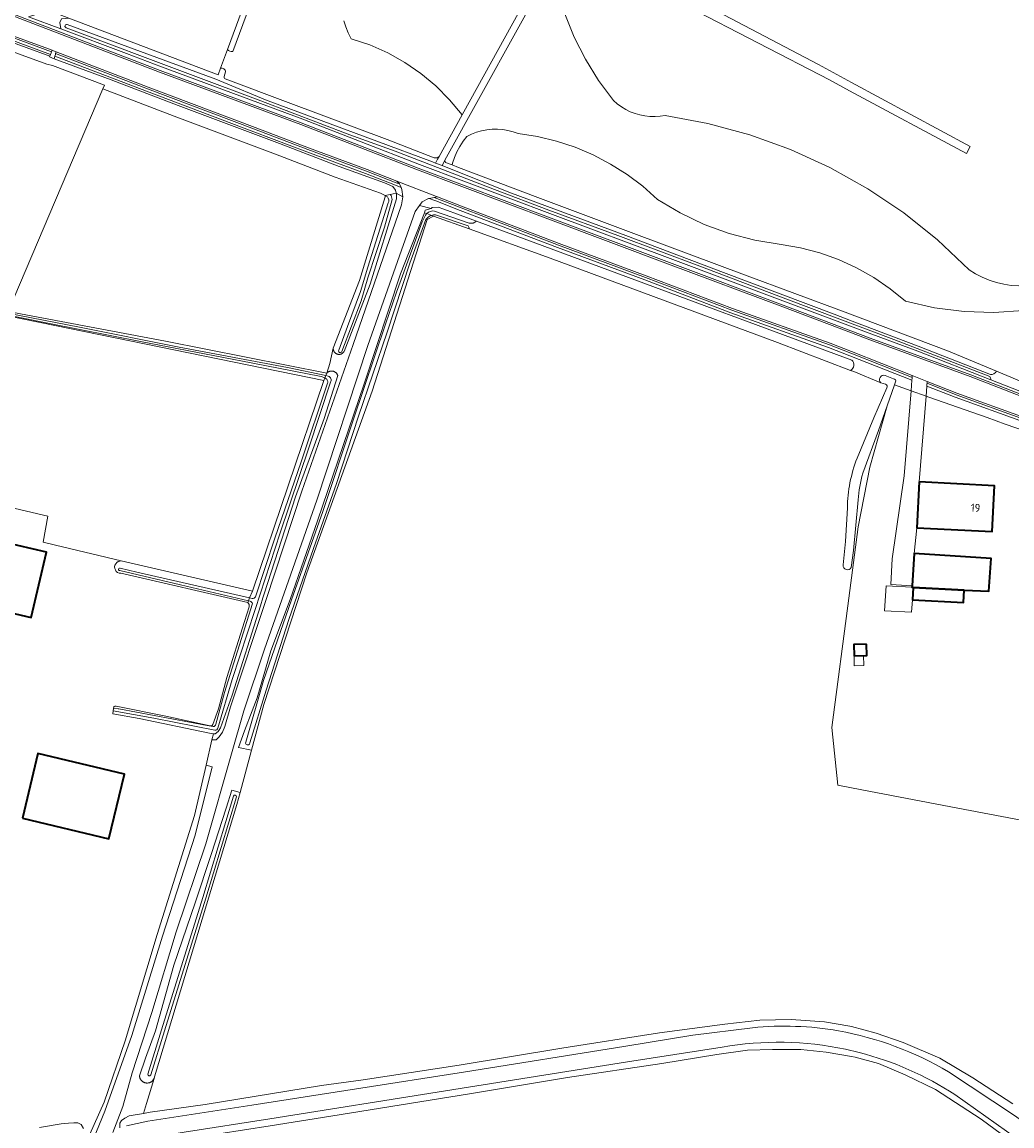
# Model space of a CAD drawing. Extents: x 199200 to 204075, y 460125 to 464703.
# Tile 93 of 174: x 201813 to 202036, y 463498 to 463747. Entities that reach past the tile are written whole.
import ezdxf
from ezdxf.enums import TextEntityAlignment as Align

# ---------------------------------------------------------------- set-up
doc = ezdxf.new("R2010")
doc.units = 0
for name, color, linetype, lineweight in [('B-WE-GR-BOS_GEMENGD-GV', 40, 'Continuous', 13), ('B-WE-GR-GRAS-GV', 60, 'Continuous', 13), ('B-WE-OG-BEBOUWING-GV', 7, 'Continuous', 35), ('B-WE-OG-BEBOUWING-T18', 10, 'Continuous', 18), ('B-WE-OG-BEBOUWING_LOODS-GV', 7, 'Continuous', 35), ('B-WE-OG-BEBOUWING_LUIFEL-GV', 7, 'Continuous', 18), ('B-WE-OG-TERREIN_CULTUURSCHEIDING-GV', 7, 'Continuous', 18), ('B-WE-OG-TERREIN_ERF-GV', 7, 'Continuous', 18), ('B-WE-OG-TERREIN_ONBEGROEID-GV', 7, 'Continuous', 18), ('B-WE-OG-WATER-GV', 130, 'Continuous', 18), ('B-WE-OG-WATER_GREPPEL-GV', 160, 'Continuous', 18), ('B-WE-OG-WATER_SLOOT-GV', 120, 'Continuous', 18), ('B-WE-OG-WEG-GV', 7, 'Continuous', 18), ('B-WE-VH-VERHARDING_ASFALT-GV', 252, 'Continuous', 18), ('B-WE-VH-VERHARDING_FUNDERING_ZAND-GV', 7, 'Continuous', 18), ('B-WE-VH-VERHARDING_GRASBETONSTEEN-GV', 70, 'Continuous', 18), ('B-WE-VH-VERHARDING_TEGEL-GV', 252, 'Continuous', 18)]:
    doc.layers.add(name, color=color, linetype=linetype, lineweight=lineweight)
doc.styles.add('NLCS-ISO-M1000-T18', font='NLCS-ISO.ttf', dxfattribs={"height": 1.8})

msp = doc.modelspace()

# ---------------------------------------------------------------- linework, layer by layer
at = {"layer": 'B-WE-GR-BOS_GEMENGD-GV', "flags": 128}
for points in [[(201875.274, 463780.927), (201860.284, 463740.464)], [(201951.392, 463759.207), (201992.54, 463737.497), (202000, 463733.463), (202026.853, 463718.947), (202025.998, 463717.359), (201999.579, 463731.581), (201995.074, 463734.007), (201962.991, 463750.595)], [(201906.897, 463716.735), (201912.069, 463726.101), (201909.26, 463729.511), (201906.147, 463732.644), (201902.756, 463735.476), (201899.117, 463737.98), (201895.261, 463740.135), (201891.221, 463741.923), (201887.033, 463743.328), (201886.354, 463744.627), (201885.787, 463745.979), (201885.337, 463747.374)], [(201935.275, 463748.907), (201937.377, 463743.687), (201939.922, 463738.669), (201942.893, 463733.89), (201946.266, 463729.386), (201947.127, 463728.624), (201948.052, 463727.941), (201949.033, 463727.342), (201950.063, 463726.831), (201951.134, 463726.413), (201952.238, 463726.089), (201953.365, 463725.864), (201954.508, 463725.739), (201955.658, 463725.715), (201956.805, 463725.791), (201957.941, 463725.968), (201967.574, 463724.187), (201977.029, 463721.625), (201986.242, 463718.297), (201995.153, 463714.227), (202003.701, 463709.442), (202011.828, 463703.973), (202019.481, 463697.858), (202026.608, 463691.137), (202028.047, 463690.217), (202029.559, 463689.421), (202031.134, 463688.758), (202032.758, 463688.23), (202034.422, 463687.842), (202036.113, 463687.596), (202037.818, 463687.495)], [(201859.069, 463740.903), (201857.492, 463736.637)], [(201858.651, 463735.816), (201858.343, 463734.82)], [(201858.518, 463734.235), (201872.765, 463728.893), (201895.134, 463720.545), (201905.741, 463716.392)], [(202038.871, 463681.907), (202032.166, 463681.488), (202025.452, 463681.699), (202018.787, 463682.537), (202012.229, 463683.996), (202008.759, 463686.832), (202005.059, 463689.361), (202001.156, 463691.564), (201997.08, 463693.426), (201992.859, 463694.933), (201988.525, 463696.073), (201984.109, 463696.839), (201978.19, 463697.807), (201972.387, 463699.326), (201966.752, 463701.38), (201961.333, 463703.954), (201956.18, 463707.023), (201952.88, 463709.975), (201949.348, 463712.646), (201945.607, 463715.016), (201941.684, 463717.069), (201937.605, 463718.792), (201933.398, 463720.173), (201929.091, 463721.202), (201924.714, 463721.873), (201923.587, 463722.286), (201922.427, 463722.595), (201921.244, 463722.799), (201920.048, 463722.896), (201918.848, 463722.884), (201917.653, 463722.764), (201916.475, 463722.538), (201915.321, 463722.206), (201914.202, 463721.771), (201913.127, 463721.238), (201912.282, 463720.148), (201911.531, 463718.992), (201910.879, 463717.777), (201910.332, 463716.512), (201909.891, 463715.205), (201909.793, 463714.805), (201911.232, 463714.242), (201929.207, 463707.426), (201950.843, 463699.309), (201975.838, 463689.988), (201998.613, 463681.559), (202021.939, 463672.702), (202032.775, 463668.214), (202039.778, 463665.313)]]:
    msp.add_lwpolyline(points, dxfattribs=at)
at = {"layer": 'B-WE-GR-BOS_GEMENGD-GV'}
for points in [[(201860.284, 463740.464, -0.3324583), (201859.069, 463740.903)], [(201857.492, 463736.637, -0.4463889), (201858.651, 463735.816)], [(201858.343, 463734.82, 0.4186671), (201858.518, 463734.235)], [(201905.741, 463716.392, 0.2300356), (201906.897, 463716.735)]]:
    msp.add_lwpolyline(points, format="xyb", dxfattribs=at)
at = {"layer": 'B-WE-GR-GRAS-GV', "flags": 128}
for points in [[(201823.21, 463748), (201856.938, 463735.137), (201857.492, 463736.637), (201859.069, 463740.903), (201903.507, 463861.142)], [(201885.337, 463747.374), (201885.787, 463745.979), (201886.354, 463744.627), (201887.033, 463743.328), (201891.221, 463741.923), (201895.261, 463740.135), (201899.117, 463737.98), (201902.756, 463735.476), (201906.147, 463732.644), (201909.26, 463729.511), (201912.069, 463726.101), (201931.441, 463761.181)], [(201932.464, 463759.793), (201908.197, 463715.85)], [(202037.818, 463687.495), (202036.113, 463687.596), (202034.422, 463687.842), (202032.758, 463688.23), (202031.134, 463688.758), (202029.559, 463689.421), (202028.047, 463690.217), (202026.608, 463691.137), (202019.481, 463697.858), (202011.828, 463703.973), (202003.701, 463709.442), (201995.153, 463714.227), (201986.242, 463718.297), (201977.029, 463721.625), (201967.574, 463724.187), (201957.941, 463725.968), (201956.805, 463725.791), (201955.658, 463725.715), (201954.508, 463725.739), (201953.365, 463725.864), (201952.238, 463726.089), (201951.134, 463726.413), (201950.063, 463726.831), (201949.033, 463727.342), (201948.052, 463727.941), (201947.127, 463728.624), (201946.266, 463729.386), (201942.893, 463733.89), (201939.922, 463738.669), (201937.377, 463743.687), (201935.275, 463748.907)], [(201908.341, 463715.373), (201909.793, 463714.805), (201909.891, 463715.205), (201910.332, 463716.512), (201910.879, 463717.777), (201911.531, 463718.992), (201912.282, 463720.148), (201913.127, 463721.238), (201914.202, 463721.771), (201915.321, 463722.206), (201916.475, 463722.538), (201917.653, 463722.764), (201918.848, 463722.884), (201920.048, 463722.896), (201921.244, 463722.799), (201922.427, 463722.595), (201923.587, 463722.286), (201924.714, 463721.873), (201929.091, 463721.202), (201933.398, 463720.173), (201937.605, 463718.792), (201941.684, 463717.069), (201945.607, 463715.016), (201949.348, 463712.646), (201952.88, 463709.975), (201956.18, 463707.023), (201961.333, 463703.954), (201966.752, 463701.38), (201972.387, 463699.326), (201978.19, 463697.807), (201984.109, 463696.839), (201988.525, 463696.073), (201992.859, 463694.933), (201997.08, 463693.426), (202001.156, 463691.564), (202005.059, 463689.361), (202008.759, 463686.832), (202012.229, 463683.996), (202018.787, 463682.537), (202025.452, 463681.699), (202032.166, 463681.488), (202038.871, 463681.907)], [(202007.728, 463665.305), (202006.664, 463665.595), (202000.555, 463668.116), (201999.821, 463668.395), (201983.278, 463674.693), (201931.949, 463693.743), (201913.648, 463700.365), (201905.623, 463703.268), (201904.168, 463702.474), (201891.732, 463663.712), (201876.989, 463622.629), (201867.27, 463592.937), (201864.489, 463582.563), (201861.939, 463573.049), (201861.203, 463570.304), (201842.586, 463508.776), (201842.484, 463508.44), (201840.767, 463502.766), (201840.095, 463500.543), (201841.588, 463500.789), (201854.06, 463502.535), (201880.325, 463506.851), (201889.729, 463508.113), (201911.392, 463511.453), (201934.571, 463515.24), (201956.672, 463518.765), (201971.431, 463520.722), (201979.359, 463521.611), (201986.374, 463521.781), (201993.962, 463521.234), (201999.686, 463520.269), (202000, 463520.182), (202005.602, 463518.643), (202011.696, 463516.554), (202019.992, 463512.978), (202027.434, 463508.605), (202036.445, 463502.664)], [(201765.29, 463647.983), (201818.458, 463635.459), (201817.446, 463629.578), (201820.245, 463628.878), (201835.09, 463625.334), (201864.727, 463618.548), (201880.828, 463666.112), (201806.373, 463681.34)], [(202001.288, 463648.527), (202005.058, 463657.702), (202008.042, 463664.425)], [(202162.582, 463523.943), (202155.218, 463528.339), (202127.873, 463545.245), (202134.641, 463564.995), (202144.118, 463591.352), (202151.163, 463610.7), (202140.951, 463615.967), (202123.77, 463622.948), (202109.261, 463628.948), (202089.243, 463636.531), (202070.391, 463643.938), (202063.05, 463619.521), (202054.368, 463588.913), (202046.714, 463565.192), (202024.038, 463569.505), (202002.39, 463573.671), (201996.977, 463574.713), (201995.552, 463587.698), (201999.411, 463616.934), (202001.534, 463633.021), (202004.18, 463646.515), (202008.102, 463660.39), (202006.16, 463654.834), (202002.588, 463645.16)], [(201998.118, 463624.467), (201998.64, 463629.772), (201999.098, 463637.318)], [(202001.504, 463639.155), (202000.519, 463627.732), (201999.985, 463623.863)], [(202046.799, 463486.38), (202029.316, 463499.238), (202019.037, 463505.936), (202012.129, 463509.25), (202006.118, 463511.793), (202000.877, 463513.216), (202000, 463513.371), (201994.311, 463514.382), (201988.55, 463514.994), (201982.223, 463514.993), (201976.552, 463514.836), (201969.623, 463513.866), (201957.182, 463511.83), (201935.865, 463508.669), (201913.752, 463504.968), (201882.392, 463499.885), (201868.709, 463497.733), (201857.142, 463495.902)]]:
    msp.add_lwpolyline(points, dxfattribs=at)
for points in [[(201821.438, 463745.52), (201821.207, 463747.02), (201821.545, 463747.807), (201823.21, 463748), (201815.146, 463751.076), (201815.498, 463750.441), (201816.16, 463749.503), (201815.774, 463748.786), (201814.151, 463748.235)], [(201881.506, 463667.801), (201882.195, 463669.966), (201882.965, 463673.381), (201888.89, 463688.711), (201894.725, 463707.569), (201894.726, 463707.863), (201894.713, 463707.922), (201893.612, 463708.428), (201883.399, 463712.074), (201869.901, 463717.244), (201847.003, 463725.86), (201830.941, 463732.012), (201809.551, 463681.694), (201845.081, 463674.956)]]:
    msp.add_lwpolyline(points, close=True, dxfattribs=at)
at = {"layer": 'B-WE-GR-GRAS-GV'}
for points in [[(201908.197, 463715.85, 0.1755547), (201908.341, 463715.373)], [(202008.042, 463664.425, 0.3776923), (202007.728, 463665.305)], [(201999.098, 463637.318, -0.0901342), (202001.288, 463648.527)], [(202002.588, 463645.16, 0.0427123), (202001.504, 463639.155)], [(201999.985, 463623.863, -0.8162773), (201998.118, 463624.467)]]:
    msp.add_lwpolyline(points, format="xyb", dxfattribs=at)
at = {"layer": 'B-WE-OG-BEBOUWING-GV', "flags": 128}
for points in [[(202015.317, 463643.212), (202014.773, 463632.852), (202031.78, 463631.96), (202032.324, 463642.319)], [(201782.308, 463620.144), (201814.739, 463612.588), (201818.155, 463627.292), (201785.719, 463634.827), (201785.473, 463633.766), (201782.767, 463622.119)], [(202025.45, 463618.776), (202031.081, 463618.481), (202031.593, 463625.889), (202014.217, 463627.003), (202013.713, 463619.74), (202013.689, 463619.392), (202013.931, 463619.379)], [(202025.45, 463618.776), (202013.931, 463619.379), (202013.78, 463616.55), (202025.3, 463615.94)], [(202003.42, 463606.54), (202000.56, 463606.48), (202000.61, 463603.93), (202003.48, 463603.99)]]:
    msp.add_lwpolyline(points, close=True, dxfattribs=at)
at = {"layer": 'B-WE-OG-BEBOUWING_LOODS-GV', "flags": 128}
msp.add_lwpolyline([(201812.767, 463567.222), (201832.302, 463562.575), (201835.78, 463577.197), (201816.245, 463581.844)], close=True, dxfattribs=at)
at = {"layer": 'B-WE-OG-BEBOUWING_LUIFEL-GV', "flags": 128}
for points in [[(202013.931, 463619.379), (202013.689, 463619.392), (202007.83, 463619.735), (202007.5, 463614.098), (202013.615, 463613.74), (202013.78, 463616.55)], [(202002.763, 463603.975), (202000.61, 463603.93), (202000.657, 463601.68), (202002.81, 463601.725)]]:
    msp.add_lwpolyline(points, close=True, dxfattribs=at)
at = {"layer": 'B-WE-OG-TERREIN_CULTUURSCHEIDING-GV', "flags": 128}
for points in [[(201819.088, 463739.768), (201802.993, 463745.702), (201802.548, 463744.988), (201801.967, 463743.547), (201802.226, 463743.412), (201802.247, 463743.404), (201802.274, 463743.394), (201802.821, 463745.226), (201818.938, 463739.361)], [(201894.568, 463710.775), (201896.387, 463709.939), (201897.049, 463709.098), (201897.193, 463708.436), (201898.675, 463707.603), (201898.474, 463709.234), (201898.28, 463709.733), (201896.993, 463710.234), (201890.253, 463712.859), (201876.985, 463717.755), (201864.992, 463722.295), (201840.787, 463731.449), (201820.09, 463739.388), (201819.925, 463738.804), (201832.807, 463734.008), (201847.902, 463728.228), (201870.8, 463719.612), (201884.278, 463714.448)]]:
    msp.add_lwpolyline(points, close=True, dxfattribs=at)
for points in [[(202009.756, 463665.123), (202011.649, 463664.453), (202013.476, 463663.807), (202013.667, 463666.184), (201999.635, 463671.691), (201994.85, 463673.57), (201972.81, 463681.413), (201953.31, 463688.828), (201933.616, 463696.157), (201911.606, 463704.542), (201906.118, 463706.679), (201905.907, 463706.761), (201904.663, 463707.246), (201904.448, 463707.203), (201903.012, 463706.457), (201902.433, 463705.659), (201905.066, 463704.964), (201905.291, 463705.223), (201906.633, 463705.252), (201907.978, 463704.815), (201915.286, 463702.101), (201943.561, 463691.602), (202000.123, 463670.724)], [(201999.821, 463668.395), (202000.555, 463668.116), (202006.664, 463665.595)], [(202007.652, 463667.225), (202009.52, 463666.479)], [(202009.996, 463665.81), (202009.756, 463665.123)], [(202038.886, 463656.741), (202023.458, 463662.34), (202017.043, 463664.858), (202016.881, 463662.602), (202017.53, 463662.372), (202030.664, 463657.724), (202034.768, 463656.272), (202070.391, 463643.938)]]:
    msp.add_lwpolyline(points, dxfattribs=at)
at = {"layer": 'B-WE-OG-TERREIN_CULTUURSCHEIDING-GV'}
for points in [[(202000.123, 463670.724, -0.4889215), (201999.821, 463668.395)], [(202006.664, 463665.595, -0.833719), (202007.652, 463667.225)], [(202009.52, 463666.479, -0.5251345), (202009.996, 463665.81)]]:
    msp.add_lwpolyline(points, format="xyb", dxfattribs=at)
at = {"layer": 'B-WE-OG-TERREIN_ERF-GV', "flags": 128}
for points in [[(201809.551, 463681.694), (201830.941, 463732.012), (201831.302, 463732.861), (201819.537, 463737.24), (201818.283, 463737.569), (201802.274, 463743.394)], [(202070.391, 463643.938), (202034.768, 463656.272), (202030.664, 463657.724), (202017.53, 463662.372), (202016.881, 463662.602), (202015.317, 463643.212), (202032.324, 463642.319), (202031.78, 463631.96), (202014.773, 463632.852), (202014.217, 463627.003), (202031.593, 463625.889), (202031.081, 463618.481), (202025.45, 463618.776), (202025.3, 463615.94), (202013.78, 463616.55), (202013.931, 463619.379), (202013.689, 463619.392), (202013.713, 463619.74), (202008.889, 463619.991), (202009.23, 463625.784), (202011.935, 463644.59), (202013.476, 463663.807), (202011.649, 463664.453), (202009.756, 463665.123), (202008.102, 463660.39), (202004.18, 463646.515), (202001.534, 463633.021), (201999.411, 463616.934), (201995.552, 463587.698), (201996.977, 463574.713), (202002.39, 463573.671), (202024.038, 463569.505), (202046.714, 463565.192)], [(201835.09, 463625.334), (201820.245, 463628.878), (201817.446, 463629.578), (201818.458, 463635.459), (201765.29, 463647.983), (201764.423, 463644.857), (201757.559, 463646.572), (201742.627, 463649.648), (201724.445, 463653.34), (201707.455, 463656.869), (201705.386, 463657.323), (201701.424, 463657.595), (201690.694, 463628.975)], [(201863.648, 463615.952), (201834.943, 463622.546)], [(201833.92, 463592.54), (201845.129, 463590.295), (201855.192, 463588.129), (201855.618, 463588.146), (201855.772, 463588.412), (201857.047, 463591.923), (201858.938, 463599.019), (201862.878, 463611.659), (201863.953, 463614.966)], [(201826.707, 463493.01), (201831.205, 463503.091), (201835.975, 463516.958), (201843.209, 463540.937), (201851.587, 463567.828), (201854.228, 463579.173), (201855.571, 463584.941), (201855.886, 463586.293), (201854.975, 463586.428), (201839.114, 463589.758), (201833.156, 463590.827), (201833.264, 463591.486), (201833.355, 463592.037), (201833.407, 463592.35)], [(201816.63, 463497.323), (201821.52, 463498.169), (201823.152, 463498.345), (201824.357, 463498.388), (201825.231, 463498.367), (201825.996, 463498.001), (201826.558, 463497.094)]]:
    msp.add_lwpolyline(points, dxfattribs=at)
for points in [[(201782.308, 463620.144), (201782.767, 463622.119), (201785.473, 463633.766), (201785.719, 463634.827), (201818.155, 463627.292), (201814.739, 463612.588)], [(202000.56, 463606.48), (202003.42, 463606.54), (202003.48, 463603.99), (202000.61, 463603.93)], [(201812.767, 463567.222), (201816.245, 463581.844), (201835.78, 463577.197), (201832.302, 463562.575)]]:
    msp.add_lwpolyline(points, close=True, dxfattribs=at)
at = {"layer": 'B-WE-OG-TERREIN_ERF-GV'}
for points in [[(201834.943, 463622.546, -1.0276362), (201835.09, 463625.334)], [(201863.953, 463614.966, 0.2895745), (201863.648, 463615.952)], [(201833.407, 463592.35, -0.3767526), (201833.92, 463592.54)]]:
    msp.add_lwpolyline(points, format="xyb", dxfattribs=at)
at = {"layer": 'B-WE-OG-TERREIN_ONBEGROEID-GV', "flags": 128}
msp.add_lwpolyline([(202013.713, 463619.74), (202014.217, 463627.003), (202014.773, 463632.852), (202015.317, 463643.212), (202016.881, 463662.602), (202013.476, 463663.807), (202011.935, 463644.59), (202009.23, 463625.784), (202008.889, 463619.991)], close=True, dxfattribs=at)
at = {"layer": 'B-WE-OG-WATER-GV'}
for points in [[(202007.652, 463667.225, 0.833719), (202006.664, 463665.595)], [(202007.728, 463665.305, -0.3776923), (202008.042, 463664.425)], [(202009.996, 463665.81, 0.5251345), (202009.52, 463666.479)], [(202001.288, 463648.527, 0.0901342), (201999.098, 463637.318)], [(202001.504, 463639.155, -0.0427123), (202002.588, 463645.16)], [(201998.118, 463624.467, 0.8162773), (201999.985, 463623.863)]]:
    msp.add_lwpolyline(points, format="xyb", dxfattribs=at)
at = {"layer": 'B-WE-OG-WATER-GV', "flags": 128}
for points in [[(202009.52, 463666.479), (202007.652, 463667.225)], [(202002.588, 463645.16), (202006.16, 463654.834), (202008.102, 463660.39), (202009.756, 463665.123), (202009.996, 463665.81)], [(202006.664, 463665.595), (202007.728, 463665.305)], [(202008.042, 463664.425), (202005.058, 463657.702), (202001.288, 463648.527)], [(201999.098, 463637.318), (201998.64, 463629.772), (201998.118, 463624.467)], [(201999.985, 463623.863), (202000.519, 463627.732), (202001.504, 463639.155)]]:
    msp.add_lwpolyline(points, dxfattribs=at)
at = {"layer": 'B-WE-OG-WATER_GREPPEL-GV', "flags": 128}
msp.add_lwpolyline([(201895.852, 463708.158), (201897.193, 463708.436), (201897.049, 463709.098), (201896.387, 463709.939), (201894.568, 463710.775), (201884.278, 463714.448), (201870.8, 463719.612), (201847.902, 463728.228), (201832.807, 463734.008), (201819.925, 463738.804), (201818.877, 463739.194), (201818.938, 463739.361), (201802.821, 463745.226), (201802.274, 463743.394), (201818.283, 463737.569), (201819.537, 463737.24), (201831.302, 463732.861), (201830.941, 463732.012), (201847.003, 463725.86), (201869.901, 463717.244), (201883.399, 463712.074), (201893.612, 463708.428), (201894.713, 463707.922)], close=True, dxfattribs=at)
at = {"layer": 'B-WE-OG-WATER_SLOOT-GV', "flags": 128}
for points in [[(201995.41, 463878.276), (201965.164, 463822.799), (201950.847, 463797.028), (201950.086, 463795.659), (201934.089, 463765.977), (201931.441, 463761.181), (201912.069, 463726.101), (201906.897, 463716.735), (201906.535, 463716.081), (201906.07, 463715.238), (201907.544, 463714.667), (201908.007, 463715.505), (201908.197, 463715.85), (201932.464, 463759.793), (201932.812, 463760.424), (201935.282, 463764.896), (201936.374, 463766.915), (201952.198, 463796.276), (201966.519, 463822.053), (201996.763, 463877.528)], [(201860.284, 463740.464), (201875.274, 463780.927), (201875.28, 463780.944), (201904.775, 463860.567), (201904.318, 463860.774), (201903.507, 463861.142), (201859.069, 463740.903)], [(201857.492, 463736.637), (201856.938, 463735.137), (201823.21, 463748), (201821.545, 463747.807), (201821.207, 463747.02), (201821.438, 463745.52), (201836.287, 463739.999), (201844.19, 463736.959), (201844.192, 463736.958), (201876.08, 463725.124), (201876.091, 463725.119), (201902.462, 463714.918), (201932.501, 463703.588), (201959.045, 463693.687), (201959.047, 463693.687), (201985.11, 463683.904), (202004.594, 463676.544), (202015.032, 463672.72), (202031.478, 463666.276)], [(201985.195, 463684.564), (201965.758, 463691.956), (201947.235, 463698.835), (201931.646, 463704.567), (201919.404, 463709.235), (201896.935, 463717.907), (201886.672, 463721.633), (201866.577, 463729.284), (201850.695, 463735.242), (201822.621, 463745.797)], [(201822.621, 463745.797), (201850.695, 463735.242), (201866.577, 463729.284), (201886.672, 463721.633), (201896.935, 463717.907), (201919.404, 463709.235), (201931.646, 463704.567), (201947.235, 463698.835), (201965.758, 463691.956), (201985.195, 463684.564), (202009.578, 463675.354), (202031.255, 463667.003)], [(201822.882, 463746.544), (201845.936, 463738.048), (201856.41, 463734.167), (201858.259, 463733.4), (201867.64, 463729.527), (201905.416, 463715.482), (201906.07, 463715.238), (201906.535, 463716.081), (201906.897, 463716.735)], [(202000.195, 463679.534), (201996.089, 463681.09), (201971.097, 463690.509), (201949.07, 463698.834), (201923.257, 463708.426), (201909.562, 463713.866), (201907.544, 463714.667), (201906.07, 463715.238), (201905.416, 463715.482), (201867.64, 463729.527), (201858.259, 463733.4), (201856.41, 463734.167), (201845.936, 463738.048), (201822.882, 463746.544)], [(201858.343, 463734.82), (201858.651, 463735.816)], [(201905.741, 463716.392), (201895.134, 463720.545), (201872.765, 463728.893), (201858.518, 463734.235)], [(201908.007, 463715.505), (201907.544, 463714.667), (201909.562, 463713.866), (201923.257, 463708.426), (201949.07, 463698.834), (201971.097, 463690.509), (201996.089, 463681.09), (202000.195, 463679.534), (202015.096, 463673.888), (202031.43, 463667.467)], [(201908.197, 463715.85), (201908.007, 463715.505)], [(202032.775, 463668.214), (202021.939, 463672.702), (201998.613, 463681.559), (201975.838, 463689.988), (201950.843, 463699.309), (201929.207, 463707.426), (201911.232, 463714.242), (201909.793, 463714.805), (201908.341, 463715.373)], [(201895.199, 463707.569), (201894.713, 463707.922), (201894.726, 463707.863), (201894.725, 463707.569), (201888.89, 463688.711), (201882.965, 463673.381), (201882.963, 463673.309), (201882.965, 463673.237), (201882.971, 463673.165), (201882.981, 463673.093), (201882.995, 463673.022), (201883.012, 463672.952), (201883.034, 463672.884), (201883.059, 463672.816), (201883.089, 463672.75), (201883.121, 463672.686), (201883.157, 463672.623), (201883.197, 463672.563), (201883.24, 463672.505), (201883.286, 463672.449), (201883.335, 463672.396), (201883.387, 463672.346), (201883.442, 463672.299), (201883.499, 463672.255), (201883.558, 463672.214), (201883.62, 463672.177), (201883.684, 463672.143), (201883.749, 463672.112), (201883.816, 463672.085), (201883.885, 463672.062), (201883.954, 463672.043), (201884.025, 463672.028), (201884.096, 463672.016), (201884.168, 463672.009), (201884.24, 463672.006), (201884.312, 463672.006), (201884.384, 463672.011), (201884.456, 463672.019), (201884.527, 463672.032), (201884.597, 463672.048), (201884.666, 463672.069), (201884.734, 463672.093), (201884.801, 463672.12), (201884.866, 463672.152), (201884.929, 463672.187), (201884.99, 463672.225), (201885.049, 463672.267), (201885.105, 463672.312), (201885.159, 463672.36), (201885.21, 463672.411), (201885.259, 463672.465), (201885.304, 463672.521), (201885.346, 463672.58), (201885.384, 463672.641), (201885.414, 463672.693), (201891.283, 463687.879), (201897.255, 463707.179), (201897.26, 463708.129), (201897.193, 463708.436)], [(201896.234, 463706.974), (201894.574, 463700.783), (201890.765, 463689.289), (201889.285, 463684.139), (201884.917, 463672.663)], [(201884.917, 463672.663), (201889.285, 463684.139), (201890.765, 463689.289), (201894.574, 463700.783), (201896.234, 463706.974)], [(201895.852, 463708.158), (201894.713, 463707.922), (201895.199, 463707.569)], [(201897.193, 463708.436), (201895.852, 463708.158)], [(201884.223, 463672.984), (201886.206, 463678.296), (201889.128, 463686.236), (201890.799, 463691.722), (201895.391, 463706.24)], [(201895.391, 463706.24), (201890.799, 463691.722), (201889.128, 463686.236), (201886.206, 463678.296), (201884.223, 463672.984)], [(201915.286, 463702.101), (201907.978, 463704.815), (201906.633, 463705.252), (201905.291, 463705.223), (201905.066, 463704.964), (201903.76, 463704.559), (201903.545, 463704.013), (201904.098, 463703.815)], [(201904.098, 463703.815), (201903.545, 463704.013), (201898.122, 463690.217), (201889.955, 463665.355), (201879.418, 463634.437), (201873.217, 463616.604), (201868.884, 463605.017), (201865.749, 463594.411), (201864.655, 463591.487), (201862.88, 463586.927), (201861.592, 463583.212), (201864.489, 463582.563), (201867.27, 463592.937), (201876.989, 463622.629), (201891.732, 463663.712), (201904.168, 463702.474), (201905.623, 463703.268)], [(201863.185, 463584.428), (201867.205, 463598.305), (201873.542, 463616.53), (201880.602, 463636.543), (201887.435, 463657.178), (201894.785, 463678.847), (201897.278, 463686.097), (201898.283, 463688.912), (201903.033, 463701.983), (201903.706, 463703.277)], [(201903.706, 463703.277), (201903.033, 463701.983), (201898.283, 463688.912), (201897.278, 463686.097), (201894.785, 463678.847), (201887.435, 463657.178), (201880.602, 463636.543), (201873.542, 463616.53), (201867.205, 463598.305), (201863.185, 463584.428)], [(201903.907, 463702.505), (201900.277, 463692.627), (201895.142, 463677.057), (201888.695, 463658.05), (201883.734, 463642.827), (201878.534, 463628.182), (201872.962, 463612.128), (201867.794, 463596.13), (201864.132, 463584.225)], [(201864.132, 463584.225), (201867.794, 463596.13), (201872.962, 463612.128), (201878.534, 463628.182), (201883.734, 463642.827), (201888.695, 463658.05), (201895.142, 463677.057), (201900.277, 463692.627), (201903.907, 463702.505)], [(201905.199, 463703.42), (201904.098, 463703.815)], [(201904.098, 463703.815), (201905.199, 463703.42)], [(201905.623, 463703.268), (201905.199, 463703.42)], [(201905.199, 463703.42), (201905.623, 463703.268), (201913.648, 463700.365)], [(201905.843, 463704.394), (201913.699, 463701.657)], [(201913.699, 463701.657), (201905.843, 463704.394)], [(201913.408, 463701.013), (201906.09, 463703.509)], [(201906.09, 463703.509), (201913.408, 463701.013)], [(202000.123, 463670.724), (201943.561, 463691.602), (201915.286, 463702.101)], [(201913.648, 463700.365), (201931.949, 463693.743), (201983.278, 463674.693), (201999.821, 463668.395)], [(202031.255, 463667.003), (202009.578, 463675.354), (201985.195, 463684.564)], [(201806.373, 463681.34), (201880.828, 463666.112), (201881.063, 463666.697)], [(201806.505, 463681.471), (201818.863, 463678.988), (201839.452, 463674.89), (201864.389, 463670.064), (201880.215, 463666.983), (201881.063, 463666.697), (201881.269, 463667.211), (201872.635, 463669.06), (201848.184, 463673.653), (201825.644, 463678.164), (201806.598, 463681.869)], [(201881.063, 463666.697), (201880.215, 463666.983), (201864.389, 463670.064), (201839.452, 463674.89), (201818.863, 463678.988), (201806.505, 463681.471)], [(201806.598, 463681.869), (201825.644, 463678.164), (201848.184, 463673.653), (201872.635, 463669.06), (201881.269, 463667.211), (201881.506, 463667.801), (201845.081, 463674.956), (201809.551, 463681.694)], [(202031.43, 463667.467), (202015.096, 463673.888), (202000.195, 463679.534)], [(201856.223, 463587.112), (201842.4, 463589.818), (201833.264, 463591.486), (201833.156, 463590.827), (201839.114, 463589.758), (201854.975, 463586.428), (201855.886, 463586.293), (201856.268, 463586.308), (201856.979, 463586.779), (201857.466, 463587.622), (201860.156, 463595.027), (201866.514, 463615.222), (201867.067, 463616.98), (201867.378, 463617.941), (201874.447, 463639.845), (201880.898, 463657.509), (201883.988, 463667.224), (201883.975, 463667.262), (201883.947, 463667.334), (201883.915, 463667.405), (201883.88, 463667.473), (201883.841, 463667.54), (201883.798, 463667.605), (201883.753, 463667.667), (201883.704, 463667.727), (201883.652, 463667.784), (201883.598, 463667.839), (201883.54, 463667.891), (201883.48, 463667.939), (201883.418, 463667.985), (201883.353, 463668.027), (201883.286, 463668.066), (201883.217, 463668.101), (201883.147, 463668.132), (201883.075, 463668.16), (201883.001, 463668.185), (201882.927, 463668.205), (201882.851, 463668.221), (201882.775, 463668.234), (201882.698, 463668.243), (201882.621, 463668.247), (201882.544, 463668.248), (201882.467, 463668.244), (201882.39, 463668.237), (201882.314, 463668.226), (201882.238, 463668.21), (201882.163, 463668.191), (201882.089, 463668.168), (201882.017, 463668.141), (201881.946, 463668.111), (201881.877, 463668.077), (201881.809, 463668.039), (201881.744, 463667.998), (201881.681, 463667.953), (201881.62, 463667.905), (201881.562, 463667.855), (201881.506, 463667.801), (201881.269, 463667.211), (201881.839, 463667.089)], [(201881.839, 463667.089), (201881.269, 463667.211), (201881.063, 463666.697), (201881.224, 463666.619), (201881.371, 463666.511), (201881.502, 463666.374), (201881.607, 463666.213), (201881.681, 463666.035), (201881.719, 463665.85), (201881.724, 463665.667), (201881.699, 463665.495), (201875.7, 463647.751), (201869.8, 463630.519), (201865.389, 463617.27)], [(202050.084, 463661.23), (202039.778, 463665.313), (202032.775, 463668.214)], [(201856.861, 463587.596), (201860.148, 463598.561), (201865.29, 463614.377), (201871.005, 463631.656), (201877.43, 463650.891), (201882.352, 463665.72)], [(201882.352, 463665.72), (201877.43, 463650.891), (201871.005, 463631.656), (201865.29, 463614.377), (201860.148, 463598.561)], [(201865.389, 463617.27), (201869.8, 463630.519), (201875.7, 463647.751), (201881.699, 463665.495), (201881.724, 463665.667), (201881.719, 463665.85), (201881.681, 463666.035), (201881.607, 463666.213), (201881.502, 463666.374), (201881.371, 463666.511), (201881.224, 463666.619), (201881.063, 463666.697), (201880.828, 463666.112), (201864.727, 463618.548), (201864.077, 463616.984)], [(202031.478, 463666.276), (202049.083, 463659.408), (202049.165, 463659.379)], [(201834.831, 463623.721), (201838.609, 463622.812), (201864.077, 463616.984), (201864.727, 463618.548), (201835.09, 463625.334)], [(201834.943, 463622.546), (201863.648, 463615.952), (201863.811, 463616.345), (201848.476, 463619.976), (201834.753, 463623.148)], [(201834.753, 463623.148), (201848.476, 463619.976), (201863.811, 463616.345), (201864.077, 463616.984)], [(201864.077, 463616.984), (201838.609, 463622.812), (201834.831, 463623.721)], [(201863.953, 463614.966), (201862.878, 463611.659), (201858.938, 463599.019), (201857.047, 463591.923), (201855.772, 463588.412), (201855.618, 463588.146), (201855.192, 463588.129)], [(201856.411, 463588.454), (201858.392, 463595.625), (201864.715, 463615.707)], [(201864.715, 463615.707), (201858.392, 463595.625), (201856.411, 463588.454)], [(201864.199, 463616.253), (201863.811, 463616.345), (201863.648, 463615.952)], [(201864.645, 463616.854), (201864.077, 463616.984), (201863.811, 463616.345), (201864.199, 463616.253)], [(201864.077, 463616.984), (201864.645, 463616.854)], [(201860.148, 463598.561), (201856.861, 463587.596)], [(201833.407, 463592.35), (201833.355, 463592.037), (201834.401, 463591.917), (201834.456, 463591.909), (201834.51, 463591.897), (201854.482, 463588.187), (201855.873, 463587.907)], [(201855.192, 463588.129), (201845.129, 463590.295), (201833.92, 463592.54)], [(201855.873, 463587.907), (201854.482, 463588.187), (201834.51, 463591.897), (201834.456, 463591.909), (201834.401, 463591.917), (201833.355, 463592.037), (201833.264, 463591.486), (201842.4, 463589.818), (201856.223, 463587.112)], [(201841.057, 463509.429), (201844.15, 463519.427), (201853.522, 463549.344), (201860.398, 463572.229)], [(201860.398, 463572.229), (201853.522, 463549.344), (201844.15, 463519.427), (201841.057, 463509.429)], [(201861.082, 463572.024), (201854.205, 463549.134), (201844.832, 463519.215), (201841.74, 463509.218)], [(201841.74, 463509.218), (201844.832, 463519.215), (201854.205, 463549.134), (201861.082, 463572.024)], [(202036.445, 463502.664), (202027.434, 463508.605), (202019.992, 463512.978), (202011.696, 463516.554), (202005.602, 463518.643), (202000, 463520.182), (201999.686, 463520.269), (201993.962, 463521.234), (201986.374, 463521.781), (201979.359, 463521.611), (201971.431, 463520.722), (201956.672, 463518.765), (201934.571, 463515.24), (201911.392, 463511.453), (201889.729, 463508.113), (201880.325, 463506.851), (201854.06, 463502.535), (201841.588, 463500.789), (201840.095, 463500.543), (201836.854, 463500.01), (201835.853, 463499.448), (201835.15, 463498.92), (201834.788, 463498.332), (201834.734, 463497.31)], [(201836.265, 463497.706), (201841.069, 463498.762), (201864.598, 463502.411), (201888.177, 463506.081), (201912.403, 463509.854), (201949.059, 463515.722), (201964.164, 463518.173), (201977.653, 463519.888)], [(201977.653, 463519.888), (201964.164, 463518.173), (201949.059, 463515.722), (201912.403, 463509.854), (201888.177, 463506.081), (201864.598, 463502.411), (201841.069, 463498.762), (201836.265, 463497.706)], [(201970.832, 463515.483), (201949.444, 463512.214), (201908.352, 463505.658), (201868.624, 463499.275), (201849.282, 463496.313), (201842.059, 463495.062), (201836.785, 463493.962)], [(201836.785, 463493.962), (201842.059, 463495.062), (201849.282, 463496.313), (201868.624, 463499.275), (201908.352, 463505.658), (201949.444, 463512.214), (201970.832, 463515.483)], [(201857.142, 463495.902), (201868.709, 463497.733), (201882.392, 463499.885), (201913.752, 463504.968), (201935.865, 463508.669), (201957.182, 463511.83), (201969.623, 463513.866), (201976.552, 463514.836), (201982.223, 463514.993), (201988.55, 463514.994), (201994.311, 463514.382), (202000, 463513.371), (202000.877, 463513.216), (202006.118, 463511.793), (202012.129, 463509.25), (202019.037, 463505.936), (202029.316, 463499.238), (202046.799, 463486.38)], [(202001.775, 463514.284), (201998.691, 463515.02)], [(201998.691, 463515.02), (202001.775, 463514.284)], [(202021.933, 463509.94), (202036.867, 463500.086), (202052.564, 463488.742), (202068.714, 463477.182), (202086.209, 463464.635), (202101.469, 463454.677), (202113.966, 463447.282), (202128.553, 463439.846), (202143.037, 463433.243), (202159.083, 463425.47), (202173.732, 463418.366), (202187.557, 463412.047), (202201.876, 463405.544), (202218.804, 463397.672), (202237.923, 463388.902), (202242.13, 463386.827)], [(202242.13, 463386.827), (202237.923, 463388.902), (202218.804, 463397.672), (202201.876, 463405.544), (202187.557, 463412.047), (202173.732, 463418.366), (202159.083, 463425.47), (202143.037, 463433.243), (202128.553, 463439.846), (202113.966, 463447.282), (202101.469, 463454.677), (202086.209, 463464.635), (202068.714, 463477.182), (202052.564, 463488.742), (202036.867, 463500.086), (202021.933, 463509.94)], [(202240.333, 463382.946), (202218.956, 463393.032), (202194.248, 463404.759), (202171.665, 463415.02), (202150.778, 463424.988), (202126.768, 463436.1), (202103.728, 463448.54), (202090.777, 463456.393), (202077.456, 463465.941), (202059.104, 463479.044), (202039.737, 463493.226), (202023.404, 463504.772)], [(202023.404, 463504.772), (202039.737, 463493.226), (202059.104, 463479.044), (202077.456, 463465.941), (202090.777, 463456.393), (202103.728, 463448.54), (202126.768, 463436.1), (202150.778, 463424.988), (202171.665, 463415.02), (202194.248, 463404.759), (202218.956, 463393.032), (202240.333, 463382.946)], [(201826.558, 463497.094), (201825.996, 463498.001), (201825.231, 463498.367), (201824.357, 463498.388), (201823.152, 463498.345), (201821.52, 463498.169), (201816.63, 463497.323)]]:
    msp.add_lwpolyline(points, dxfattribs=at)
for points in [[(201935.282, 463764.896), (201962.991, 463750.595), (201995.074, 463734.007), (201999.579, 463731.581), (202025.998, 463717.359), (202026.853, 463718.947), (202000, 463733.463), (201992.54, 463737.497), (201951.392, 463759.207), (201936.374, 463766.915)], [(201861.939, 463573.049), (201860.076, 463573.548), (201858.737, 463569.478), (201855.401, 463559.018), (201851.792, 463548.097), (201846.971, 463534.002), (201842.817, 463519.208), (201840.535, 463513.004), (201839.2, 463509.015), (201839.206, 463508.932), (201839.216, 463508.85), (201839.23, 463508.769), (201839.248, 463508.688), (201839.27, 463508.608), (201839.296, 463508.53), (201839.325, 463508.453), (201839.358, 463508.377), (201839.395, 463508.303), (201839.436, 463508.231), (201839.479, 463508.161), (201839.526, 463508.093), (201839.577, 463508.027), (201839.63, 463507.964), (201839.687, 463507.903), (201839.746, 463507.846), (201839.808, 463507.791), (201839.873, 463507.74), (201839.94, 463507.691), (201840.009, 463507.646), (201840.08, 463507.604), (201840.154, 463507.566), (201840.229, 463507.531), (201840.305, 463507.5), (201840.384, 463507.473), (201840.463, 463507.45), (201840.543, 463507.43), (201840.624, 463507.415), (201840.706, 463507.403), (201840.789, 463507.395), (201840.871, 463507.391), (201840.954, 463507.392), (201841.036, 463507.396), (201841.119, 463507.404), (201841.201, 463507.416), (201841.282, 463507.433), (201841.362, 463507.453), (201841.441, 463507.477), (201841.519, 463507.504), (201841.595, 463507.536), (201841.67, 463507.571), (201841.743, 463507.609), (201841.814, 463507.652), (201841.883, 463507.697), (201841.95, 463507.746), (201842.014, 463507.798), (201842.076, 463507.853), (201842.135, 463507.911), (201842.191, 463507.972), (201842.244, 463508.035), (201842.294, 463508.101), (201842.341, 463508.169), (201842.384, 463508.24), (201842.424, 463508.312), (201842.461, 463508.387), (201842.484, 463508.44), (201842.586, 463508.776), (201861.203, 463570.304)]]:
    msp.add_lwpolyline(points, close=True, dxfattribs=at)
at = {"layer": 'B-WE-OG-WATER_SLOOT-GV'}
for points in [[(201822.621, 463745.797, -1.00231), (201822.882, 463746.544)], [(201822.882, 463746.544, 1.00231), (201822.621, 463745.797)], [(201859.069, 463740.903, 0.3324583), (201860.284, 463740.464)], [(201858.651, 463735.816, 0.4463889), (201857.492, 463736.637)], [(201858.518, 463734.235, -0.4186671), (201858.343, 463734.82)], [(201906.897, 463716.735, -0.2300356), (201905.741, 463716.392)], [(201908.341, 463715.373, -0.1755547), (201908.197, 463715.85)], [(201895.391, 463706.24, 0.2794079), (201895.199, 463707.569)], [(201895.199, 463707.569, -0.2794079), (201895.391, 463706.24)], [(201895.852, 463708.158, -0.1870992), (201896.234, 463706.974)], [(201896.234, 463706.974, 0.1870992), (201895.852, 463708.158)], [(201904.098, 463703.815, -0.2332765), (201905.843, 463704.394)], [(201905.843, 463704.394, 0.2332765), (201904.098, 463703.815)], [(201903.706, 463703.277, -0.0793037), (201904.098, 463703.815)], [(201904.098, 463703.815, 0.0793037), (201903.706, 463703.277)], [(201905.199, 463703.42, 0.1680359), (201903.907, 463702.505)], [(201903.907, 463702.505, -0.1680359), (201905.199, 463703.42)], [(201906.09, 463703.509, 0.0932326), (201905.199, 463703.42)], [(201905.199, 463703.42, -0.0932326), (201906.09, 463703.509)], [(201913.699, 463701.657, 0.252554), (201915.286, 463702.101)], [(201915.286, 463702.101, -0.252554), (201913.699, 463701.657)], [(201913.648, 463700.365, 0.2635768), (201913.408, 463701.013)], [(201913.408, 463701.013, -0.2635768), (201913.648, 463700.365)], [(201884.917, 463672.663, -1.1174086), (201884.223, 463672.984)], [(201884.223, 463672.984, 1.1174086), (201884.917, 463672.663)], [(201999.821, 463668.395, 0.4889215), (202000.123, 463670.724)], [(201881.839, 463667.089, -0.4826677), (201882.352, 463665.72)], [(201882.352, 463665.72, 0.4826677), (201881.839, 463667.089)], [(202031.478, 463666.276, 0.2686834), (202031.255, 463667.003)], [(202031.255, 463667.003, -0.2686834), (202031.478, 463666.276)], [(202031.43, 463667.467, 0.2965924), (202032.775, 463668.214)], [(202032.775, 463668.214, -0.2965924), (202031.43, 463667.467)], [(201835.09, 463625.334, 1.0276362), (201834.943, 463622.546)], [(201834.753, 463623.148, -1.2494553), (201834.831, 463623.721)], [(201834.831, 463623.721, 1.2494553), (201834.753, 463623.148)], [(201864.645, 463616.854, 0.3862769), (201865.389, 463617.27)], [(201865.389, 463617.27, -0.3862769), (201864.645, 463616.854)], [(201863.648, 463615.952, -0.2895745), (201863.953, 463614.966)], [(201864.715, 463615.707, 0.1976382), (201864.199, 463616.253)], [(201864.199, 463616.253, -0.1976382), (201864.715, 463615.707)], [(201833.92, 463592.54, 0.3767526), (201833.407, 463592.35)], [(201855.873, 463587.907, 0.3769898), (201856.411, 463588.454)], [(201856.411, 463588.454, -0.3769898), (201855.873, 463587.907)], [(201856.861, 463587.596, -0.4265576), (201856.223, 463587.112)], [(201856.223, 463587.112, 0.4265576), (201856.861, 463587.596)], [(201864.132, 463584.225, -1.1608146), (201863.185, 463584.428)], [(201863.185, 463584.428, 1.1608146), (201864.132, 463584.225)], [(201860.398, 463572.229, -0.8724357), (201861.082, 463572.024)], [(201861.082, 463572.024, 0.8724357), (201860.398, 463572.229)], [(201977.653, 463519.888, -0.0672352), (201997.105, 463519.204)], [(201997.105, 463519.204, 0.0672352), (201977.653, 463519.888)], [(201997.105, 463519.204, -0.0872556), (202021.933, 463509.94)], [(202021.933, 463509.94, 0.0872556), (201997.105, 463519.204)], [(201998.691, 463515.02, 0.0978162), (201970.832, 463515.483)], [(201970.832, 463515.483, -0.0978162), (201998.691, 463515.02)], [(202023.404, 463504.772, 0.0819562), (202001.775, 463514.284)], [(202001.775, 463514.284, -0.0819562), (202023.404, 463504.772)], [(201841.74, 463509.218, -0.8062321), (201841.057, 463509.429)], [(201841.057, 463509.429, 0.8062321), (201841.74, 463509.218)]]:
    msp.add_lwpolyline(points, format="xyb", dxfattribs=at)
at = {"layer": 'B-WE-OG-WEG-GV', "flags": 128}
for points in [[(201810.375, 463749.002), (201843.872, 463736.117), (201875.746, 463724.288), (201875.752, 463724.286), (201902.141, 463714.077), (201932.185, 463702.746), (201958.884, 463692.787), (201984.612, 463683.129), (202004.28, 463675.701), (202027.012, 463667.373), (202027.022, 463667.37), (202048.874, 463658.845)], [(202049.083, 463659.408), (202031.478, 463666.276), (202015.032, 463672.72), (202004.594, 463676.544), (201985.11, 463683.904), (201959.047, 463693.687), (201959.045, 463693.687), (201932.501, 463703.588), (201902.462, 463714.918), (201876.091, 463725.119), (201876.08, 463725.124), (201844.192, 463736.958), (201844.19, 463736.959), (201836.287, 463739.999), (201821.438, 463745.52), (201814.151, 463748.235)], [(201834.734, 463497.31), (201834.788, 463498.332), (201835.15, 463498.92), (201835.853, 463499.448), (201836.854, 463500.01), (201840.095, 463500.543), (201840.767, 463502.766), (201842.484, 463508.44), (201842.461, 463508.387), (201842.424, 463508.312), (201842.384, 463508.24), (201842.341, 463508.169), (201842.294, 463508.101), (201842.244, 463508.035), (201842.191, 463507.972), (201842.135, 463507.911), (201842.076, 463507.853), (201842.014, 463507.798), (201841.95, 463507.746), (201841.883, 463507.697), (201841.814, 463507.652), (201841.743, 463507.609), (201841.67, 463507.571), (201841.595, 463507.536), (201841.519, 463507.504), (201841.441, 463507.477), (201841.362, 463507.453), (201841.282, 463507.433), (201841.201, 463507.416), (201841.119, 463507.404), (201841.036, 463507.396), (201840.954, 463507.392), (201840.871, 463507.391), (201840.789, 463507.395), (201840.706, 463507.403), (201840.624, 463507.415), (201840.543, 463507.43), (201840.463, 463507.45), (201840.384, 463507.473), (201840.305, 463507.5), (201840.229, 463507.531), (201840.154, 463507.566), (201840.08, 463507.604), (201840.009, 463507.646), (201839.94, 463507.691), (201839.873, 463507.74), (201839.808, 463507.791), (201839.746, 463507.846), (201839.687, 463507.903), (201839.63, 463507.964), (201839.577, 463508.027), (201839.526, 463508.093), (201839.479, 463508.161), (201839.436, 463508.231), (201839.395, 463508.303), (201839.358, 463508.377), (201839.325, 463508.453), (201839.296, 463508.53), (201839.27, 463508.608), (201839.248, 463508.688), (201839.23, 463508.769), (201839.216, 463508.85), (201839.206, 463508.932), (201839.2, 463509.015), (201840.535, 463513.004), (201842.817, 463519.208), (201846.971, 463534.002), (201851.792, 463548.097), (201855.401, 463559.018), (201858.737, 463569.478), (201860.076, 463573.548), (201861.939, 463573.049), (201864.489, 463582.563), (201861.592, 463583.212), (201862.88, 463586.927), (201864.655, 463591.487), (201865.749, 463594.411), (201868.884, 463605.017), (201873.217, 463616.604), (201879.418, 463634.437), (201889.955, 463665.355), (201898.122, 463690.217), (201903.545, 463704.013), (201903.76, 463704.559), (201905.066, 463704.964), (201902.433, 463705.659), (201901.447, 463704.299), (201890.761, 463673.995), (201879.253, 463639.055), (201867.416, 463605.43), (201862.8, 463591.455), (201859.998, 463581.744), (201854.214, 463561.421), (201847.447, 463541.569), (201841.995, 463523.351), (201837.55, 463509.735), (201835.407, 463502.086), (201833.193, 463496.186)], [(202039.092, 463657.304), (202023.67, 463662.902), (202017.088, 463665.485), (202017.073, 463665.276), (202017.043, 463664.858), (202023.458, 463662.34), (202038.886, 463656.741)], [(201828.128, 463493.132), (201831.394, 463501.025), (201837.496, 463518.119), (201844.378, 463540.547), (201851.736, 463563.419), (201855.624, 463578.843), (201854.228, 463579.173), (201851.587, 463567.828), (201843.209, 463540.937), (201835.975, 463516.958), (201831.205, 463503.091), (201826.707, 463493.01)]]:
    msp.add_lwpolyline(points, dxfattribs=at)
for points in [[(201819.226, 463740.143), (201819.295, 463740.331), (201803.317, 463746.222), (201803.209, 463746.049), (201802.993, 463745.702), (201819.088, 463739.768)], [(201897.904, 463710.523), (201897.211, 463710.793), (201890.466, 463713.42), (201877.195, 463718.317), (201865.204, 463722.856), (201841.001, 463732.01), (201820.255, 463739.968), (201820.2, 463739.775), (201820.09, 463739.388), (201840.787, 463731.449), (201864.992, 463722.295), (201876.985, 463717.755), (201890.253, 463712.859), (201896.993, 463710.234), (201898.28, 463709.733), (201898.084, 463710.238), (201898.031, 463710.374)], [(201881.506, 463667.801), (201881.562, 463667.855), (201881.62, 463667.905), (201881.681, 463667.953), (201881.744, 463667.998), (201881.809, 463668.039), (201881.877, 463668.077), (201881.946, 463668.111), (201882.017, 463668.141), (201882.089, 463668.168), (201882.163, 463668.191), (201882.238, 463668.21), (201882.314, 463668.226), (201882.39, 463668.237), (201882.467, 463668.244), (201882.544, 463668.248), (201882.621, 463668.247), (201882.698, 463668.243), (201882.775, 463668.234), (201882.851, 463668.221), (201882.927, 463668.205), (201883.001, 463668.185), (201883.075, 463668.16), (201883.147, 463668.132), (201883.217, 463668.101), (201883.286, 463668.066), (201883.353, 463668.027), (201883.418, 463667.985), (201883.48, 463667.939), (201883.54, 463667.891), (201883.598, 463667.839), (201883.652, 463667.784), (201883.704, 463667.727), (201883.753, 463667.667), (201883.798, 463667.605), (201883.841, 463667.54), (201883.88, 463667.473), (201883.915, 463667.405), (201883.947, 463667.334), (201883.975, 463667.262), (201883.988, 463667.224), (201880.898, 463657.509), (201874.447, 463639.845), (201867.378, 463617.941), (201867.067, 463616.98), (201866.514, 463615.222), (201860.156, 463595.027), (201857.466, 463587.622), (201856.979, 463586.779), (201856.268, 463586.308), (201855.886, 463586.293), (201855.571, 463584.941), (201856.504, 463584.929), (201857.179, 463585.616), (201857.919, 463586.625), (201858.503, 463587.958), (201859.715, 463592.364), (201867.773, 463616.61), (201875.899, 463641.117), (201887.488, 463674.25), (201898.387, 463705.792), (201898.675, 463707.603), (201897.193, 463708.436), (201897.26, 463708.129), (201897.255, 463707.179), (201891.283, 463687.879), (201885.414, 463672.693), (201885.384, 463672.641), (201885.346, 463672.58), (201885.304, 463672.521), (201885.259, 463672.465), (201885.21, 463672.411), (201885.159, 463672.36), (201885.105, 463672.312), (201885.049, 463672.267), (201884.99, 463672.225), (201884.929, 463672.187), (201884.866, 463672.152), (201884.801, 463672.12), (201884.734, 463672.093), (201884.666, 463672.069), (201884.597, 463672.048), (201884.527, 463672.032), (201884.456, 463672.019), (201884.384, 463672.011), (201884.312, 463672.006), (201884.24, 463672.006), (201884.168, 463672.009), (201884.096, 463672.016), (201884.025, 463672.028), (201883.954, 463672.043), (201883.885, 463672.062), (201883.816, 463672.085), (201883.749, 463672.112), (201883.684, 463672.143), (201883.62, 463672.177), (201883.558, 463672.214), (201883.499, 463672.255), (201883.442, 463672.299), (201883.387, 463672.346), (201883.335, 463672.396), (201883.286, 463672.449), (201883.24, 463672.505), (201883.197, 463672.563), (201883.157, 463672.623), (201883.121, 463672.686), (201883.089, 463672.75), (201883.059, 463672.816), (201883.034, 463672.884), (201883.012, 463672.952), (201882.995, 463673.022), (201882.981, 463673.093), (201882.971, 463673.165), (201882.965, 463673.237), (201882.963, 463673.309), (201882.965, 463673.381), (201882.195, 463669.966)], [(201911.821, 463705.102), (201906.336, 463707.238), (201906.125, 463707.32), (201905.753, 463707.465), (201905.39, 463707.392), (201904.663, 463707.246), (201905.907, 463706.761), (201906.118, 463706.679), (201911.606, 463704.542), (201933.616, 463696.157), (201953.31, 463688.828), (201972.81, 463681.413), (201994.85, 463673.57), (201999.635, 463671.691), (202013.667, 463666.184), (202013.7, 463666.6), (202013.717, 463666.808), (202013.573, 463666.865), (201999.854, 463672.25), (201995.06, 463674.132), (201973.017, 463681.977), (201953.521, 463689.39), (201933.827, 463696.719)]]:
    msp.add_lwpolyline(points, close=True, dxfattribs=at)
at = {"layer": 'B-WE-VH-VERHARDING_ASFALT-GV', "flags": 128}
for points in [[(202164.229, 463610.741), (202155.435, 463615.776), (202144.88, 463620.889), (202135.404, 463625.54), (202126.596, 463629.43), (202114.969, 463634.043), (202094.048, 463641.802), (202058.217, 463654.995), (202058.163, 463655.151), (202048.735, 463658.47), (202026.872, 463666.999), (202004.141, 463675.326), (202000, 463676.89), (201984.511, 463682.74), (201958.709, 463692.425), (201932.044, 463702.371), (201901.998, 463713.703), (201875.611, 463723.911), (201843.731, 463735.743), (201810.229, 463748.63)], [(201803.533, 463746.569), (201819.433, 463740.706), (201819.792, 463740.574), (201820.364, 463740.354), (201841.143, 463732.384), (201865.346, 463723.23), (201877.335, 463718.692), (201890.608, 463713.794), (201897.356, 463711.166), (201906.27, 463707.693), (201906.481, 463707.611), (201911.965, 463705.475), (201933.968, 463697.093), (201953.662, 463689.764), (201973.155, 463682.352), (201995.2, 463674.507), (202000, 463672.622), (202013.72, 463667.237), (202013.75, 463667.225), (202017.118, 463665.903), (202023.811, 463663.276), (202039.229, 463657.68)]]:
    msp.add_lwpolyline(points, dxfattribs=at)
at = {"layer": 'B-WE-VH-VERHARDING_FUNDERING_ZAND-GV', "flags": 128}
msp.add_lwpolyline([(201833.193, 463496.186), (201835.407, 463502.086), (201837.55, 463509.735), (201841.995, 463523.351), (201847.447, 463541.569), (201854.214, 463561.421), (201859.998, 463581.744), (201862.8, 463591.455), (201867.416, 463605.43), (201879.253, 463639.055), (201890.761, 463673.995), (201901.447, 463704.299), (201902.433, 463705.659), (201903.012, 463706.457), (201904.448, 463707.203), (201904.663, 463707.246), (201905.39, 463707.392), (201905.753, 463707.465), (201906.481, 463707.611), (201906.27, 463707.693), (201897.356, 463711.166), (201897.585, 463710.897), (201897.904, 463710.523), (201898.031, 463710.374), (201898.084, 463710.238), (201898.28, 463709.733), (201898.474, 463709.234), (201898.675, 463707.603), (201898.387, 463705.792), (201887.488, 463674.25), (201875.899, 463641.117), (201867.773, 463616.61), (201859.715, 463592.364), (201858.503, 463587.958), (201857.919, 463586.625), (201857.179, 463585.616), (201856.504, 463584.929), (201855.571, 463584.941), (201854.228, 463579.173), (201855.624, 463578.843), (201851.736, 463563.419), (201844.378, 463540.547), (201837.496, 463518.119), (201831.394, 463501.025), (201828.128, 463493.132)], dxfattribs=at)
msp.add_lwpolyline([(202017.118, 463665.903), (202013.75, 463667.225), (202013.717, 463666.808), (202013.7, 463666.6), (202013.667, 463666.184), (202013.476, 463663.807), (202016.881, 463662.602), (202017.043, 463664.858), (202017.073, 463665.276), (202017.088, 463665.485)], close=True, dxfattribs=at)
at = {"layer": 'B-WE-VH-VERHARDING_GRASBETONSTEEN-GV', "flags": 128}
for points in [[(201810.229, 463748.63), (201843.731, 463735.743), (201875.611, 463723.911), (201901.998, 463713.703), (201932.044, 463702.371), (201958.709, 463692.425), (201984.511, 463682.74), (202000, 463676.89), (202004.141, 463675.326), (202026.872, 463666.999), (202048.735, 463658.47), (202049.322, 463658.688), (202048.874, 463658.845), (202027.022, 463667.37), (202027.012, 463667.373), (202004.28, 463675.701), (201984.612, 463683.129), (201958.884, 463692.787), (201932.185, 463702.746), (201902.141, 463714.077), (201875.752, 463724.286), (201875.746, 463724.288), (201843.872, 463736.117), (201810.375, 463749.002)], [(202039.229, 463657.68), (202023.811, 463663.276), (202017.118, 463665.903), (202017.088, 463665.485), (202023.67, 463662.902), (202039.092, 463657.304)]]:
    msp.add_lwpolyline(points, dxfattribs=at)
for points in [[(201819.295, 463740.331), (201819.433, 463740.706), (201803.533, 463746.569), (201803.317, 463746.222)], [(201897.904, 463710.523), (201897.585, 463710.897), (201897.356, 463711.166), (201890.608, 463713.794), (201877.335, 463718.692), (201865.346, 463723.23), (201841.143, 463732.384), (201820.364, 463740.354), (201820.255, 463739.968), (201841.001, 463732.01), (201865.204, 463722.856), (201877.195, 463718.317), (201890.466, 463713.42), (201897.211, 463710.793)], [(201905.753, 463707.465), (201906.125, 463707.32), (201906.336, 463707.238), (201911.821, 463705.102), (201933.827, 463696.719), (201953.521, 463689.39), (201973.017, 463681.977), (201995.06, 463674.132), (201999.854, 463672.25), (202013.573, 463666.865), (202013.717, 463666.808), (202013.75, 463667.225), (202013.72, 463667.237), (202000, 463672.622), (201995.2, 463674.507), (201973.155, 463682.352), (201953.662, 463689.764), (201933.968, 463697.093), (201911.965, 463705.475), (201906.481, 463707.611)]]:
    msp.add_lwpolyline(points, close=True, dxfattribs=at)
at = {"layer": 'B-WE-VH-VERHARDING_TEGEL-GV', "flags": 128}
msp.add_lwpolyline([(201818.877, 463739.194), (201819.925, 463738.804), (201820.09, 463739.388), (201820.2, 463739.775), (201820.255, 463739.968), (201820.364, 463740.354), (201819.792, 463740.574), (201819.433, 463740.706), (201819.295, 463740.331), (201819.226, 463740.143), (201819.088, 463739.768), (201818.938, 463739.361)], close=True, dxfattribs=at)

# ---------------------------------------------------------------- texts
at = {"layer": 'B-WE-OG-BEBOUWING-T18', "style": 'NLCS-ISO-M1000-T18'}
msp.add_text('19', height=1.8, rotation=357, dxfattribs=at).set_placement((202028.058, 463637.35), align=Align.MIDDLE)

doc.saveas('drawing.dxf')
